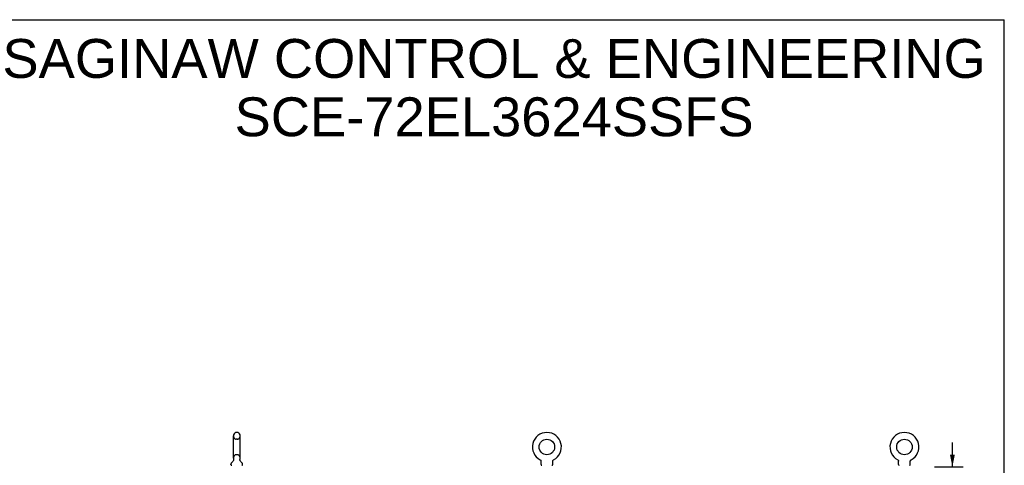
# Model space of a CAD drawing. Header units: inches. Extents: x 0 to 184, y 0 to 119.
# Tile 11 of 11: x 96 to 184, y 79 to 119. Entities that reach past the tile are written whole.
import ezdxf

# ---------------------------------------------------------------- set-up
doc = ezdxf.new("R2010")
doc.units = ezdxf.units.IN
doc.header["$LTSCALE"] = 10.098
doc.header["$MEASUREMENT"] = 0
doc.linetypes.add('HIDDEN', pattern=[0.2, 0.1, -0.1])
doc.layers.get('0').update_dxf_attribs({"linetype": 'CONTINUOUS'})
doc.layers.add('DEFAULT_2', color=8, linetype='HIDDEN')
doc.layers.add('DIMENSIONS', color=7, linetype='CONTINUOUS')
doc.styles.get("Standard").update_dxf_attribs({"font": 'arial.ttf'})
doc.dimstyles.new('DIMSTYLE_1', dxfattribs={"dimtxt": 0.81, "dimasz": 1.08, "dimexe": 0.09, "dimexo": 0.07, "dimgap": 0.0375, "dimtad": 0, "dimtih": 1, "dimtoh": 1, "dimzin": 4, "dimdsep": 46, "dimtxsty": 'Standard', "dimblk": '_FILLED', "dimblk1": '_FILLED', "dimblk2": '_FILLED', "dimcen": 0.09, "dimazin": 1, "dimtfac": 1, "dimtdec": 3, "dimtofl": 0, "dimtmove": 0, "dimatfit": 3, "dimldrblk": '_FILLED', "dimfxl": 1, "dimtolj": 1, "dimtzin": 4, "dimarcsym": 0})

# ---------------------------------------------------------------- blocks, each defined once
blk = doc.blocks.new('_FILLED')
at = {"color": 0, "linetype": 'ByBlock'}
blk.add_solid([(0, 0), (-1, 0.2), (-1, -0.2)], dxfattribs=at)
blk = doc.blocks.new('*D8')
at = {"layer": 'DIMENSIONS', "color": 2, "linetype": 'Continuous'}
for p, q in [((178.984, 79.064), (178.984, 81.224)), ((177.403, 79.064), (179.956, 79.064)), ((177.372, 74.293), (179.956, 74.293)), ((178.984, 74.293), (178.984, 72.133))]:
    blk.add_line(p, q, dxfattribs=at)
at = {"layer": 'DIMENSIONS', "color": 2, "linetype": 'Continuous', "xscale": 1.08, "yscale": 1.08, "zscale": 1.08}
for p, rotation in [((178.984, 79.064), 270), ((178.984, 74.293), 90)]:
    blk.add_blockref('_FILLED', p, dxfattribs=dict(at, rotation=rotation))
at = {"layer": 'DIMENSIONS', "color": 2, "linetype": 'Continuous', "insert": (178.984, 77.776), "char_height": 0.81, "width": 2.20115, "attachment_point": 2, "line_spacing_factor": 0.9}
blk.add_mtext('4.77\\PI.D.', dxfattribs=at)

msp = doc.modelspace()

# ---------------------------------------------------------------- linework, layer by layer
at = {"color": 7, "linetype": 'Continuous'}
for p, q in [((0, 118.8), (183.6, 118.8)), ((183.6, 0), (183.6, 118.8)), ((115.048, 79.839), (115.048, 81.814)), ((115.398, 82.114), (115.31, 82.114)), ((115.66, 79.839), (115.66, 81.814)), ((142.328, 79.687), (142.328, 79.687)), ((142.328, 79.687), (142.333, 79.684)), ((142.331, 79.685), (142.33, 79.686)), ((142.333, 79.684), (142.337, 79.682)), ((142.337, 79.682), (142.342, 79.679)), ((142.342, 79.679), (142.346, 79.676)), ((142.346, 79.676), (142.35, 79.673)), ((142.35, 79.673), (142.354, 79.669)), ((142.354, 79.67), (142.358, 79.666)), ((143.498, 79.666), (143.502, 79.67)), ((143.502, 79.669), (143.506, 79.673)), ((143.506, 79.673), (143.51, 79.676)), ((143.51, 79.676), (143.514, 79.679)), ((143.514, 79.679), (143.519, 79.682)), ((143.519, 79.682), (143.523, 79.684)), ((143.519, 79.682), (143.52, 79.683)), ((143.523, 79.684), (143.528, 79.687)), ((143.527, 79.686), (143.525, 79.685)), ((143.528, 79.687), (143.528, 79.687)), ((174.12, 79.687), (174.12, 79.687)), ((174.12, 79.687), (174.125, 79.684)), ((174.123, 79.685), (174.122, 79.686)), ((174.125, 79.684), (174.129, 79.682)), ((174.129, 79.682), (174.134, 79.679)), ((174.134, 79.679), (174.138, 79.676)), ((174.138, 79.676), (174.142, 79.673)), ((174.142, 79.673), (174.146, 79.669)), ((174.146, 79.67), (174.15, 79.666)), ((175.29, 79.666), (175.294, 79.67)), ((175.294, 79.669), (175.298, 79.673)), ((175.298, 79.673), (175.302, 79.676)), ((175.302, 79.676), (175.306, 79.679)), ((175.306, 79.679), (175.311, 79.682)), ((175.311, 79.682), (175.315, 79.684)), ((175.311, 79.682), (175.312, 79.683)), ((175.315, 79.684), (175.32, 79.687)), ((175.319, 79.686), (175.317, 79.685)), ((175.32, 79.687), (175.32, 79.687)), ((114.831, 79.267), (114.831, 79.307)), ((115.063, 79.62), (115.061, 79.615)), ((115.877, 79.267), (115.877, 79.307)), ((142.358, 79.666), (142.362, 79.662)), ((142.362, 79.662), (142.366, 79.659)), ((142.366, 79.659), (142.369, 79.655)), ((142.369, 79.655), (142.373, 79.651)), ((142.372, 79.651), (142.376, 79.647)), ((142.376, 79.647), (142.379, 79.642)), ((142.379, 79.643), (142.382, 79.638)), ((142.382, 79.638), (142.385, 79.634)), ((142.385, 79.634), (142.387, 79.629)), ((142.387, 79.629), (142.39, 79.625)), ((142.39, 79.625), (142.392, 79.62)), ((142.394, 79.615), (142.396, 79.61)), ((142.396, 79.61), (142.398, 79.605)), ((142.398, 79.605), (142.399, 79.6)), ((142.399, 79.6), (142.401, 79.595)), ((142.401, 79.595), (142.402, 79.59)), ((142.402, 79.59), (142.403, 79.585)), ((142.403, 79.585), (142.404, 79.58)), ((142.405, 79.564), (142.405, 79.56)), ((142.405, 79.267), (142.405, 79.56)), ((143.451, 79.569), (143.452, 79.575)), ((143.451, 79.267), (143.451, 79.56)), ((143.452, 79.58), (143.453, 79.585)), ((143.452, 79.575), (143.452, 79.58)), ((143.453, 79.585), (143.454, 79.59)), ((143.454, 79.59), (143.456, 79.595)), ((143.456, 79.595), (143.457, 79.6)), ((143.457, 79.6), (143.458, 79.605)), ((143.458, 79.605), (143.46, 79.61)), ((143.46, 79.61), (143.462, 79.615)), ((143.462, 79.615), (143.464, 79.62)), ((143.464, 79.62), (143.467, 79.625)), ((143.466, 79.625), (143.469, 79.629)), ((143.469, 79.629), (143.472, 79.634)), ((143.472, 79.634), (143.474, 79.638)), ((143.474, 79.638), (143.477, 79.643)), ((143.477, 79.642), (143.48, 79.647)), ((143.48, 79.647), (143.484, 79.651)), ((143.484, 79.651), (143.487, 79.655)), ((143.487, 79.655), (143.491, 79.659)), ((143.49, 79.659), (143.494, 79.662)), ((143.494, 79.662), (143.498, 79.666)), ((174.15, 79.666), (174.154, 79.662)), ((174.154, 79.662), (174.158, 79.659)), ((174.158, 79.659), (174.161, 79.655)), ((174.161, 79.655), (174.165, 79.651)), ((174.164, 79.651), (174.168, 79.647)), ((174.168, 79.647), (174.171, 79.642)), ((174.171, 79.643), (174.174, 79.638)), ((174.174, 79.638), (174.177, 79.634)), ((174.177, 79.634), (174.179, 79.629)), ((174.179, 79.629), (174.182, 79.625)), ((174.182, 79.625), (174.184, 79.62)), ((174.184, 79.62), (174.186, 79.615)), ((174.186, 79.615), (174.188, 79.61)), ((174.188, 79.61), (174.19, 79.605)), ((174.19, 79.605), (174.191, 79.6)), ((174.191, 79.6), (174.193, 79.595)), ((174.193, 79.595), (174.194, 79.59)), ((174.194, 79.59), (174.195, 79.585)), ((174.195, 79.585), (174.196, 79.58)), ((174.197, 79.564), (174.197, 79.56)), ((174.197, 79.267), (174.197, 79.56)), ((175.243, 79.569), (175.244, 79.575)), ((175.243, 79.267), (175.243, 79.56)), ((175.244, 79.58), (175.245, 79.585)), ((175.244, 79.575), (175.244, 79.58)), ((175.245, 79.585), (175.246, 79.59)), ((175.246, 79.59), (175.248, 79.595)), ((175.248, 79.595), (175.249, 79.6)), ((175.249, 79.6), (175.25, 79.605)), ((175.25, 79.605), (175.252, 79.61)), ((175.252, 79.61), (175.254, 79.615)), ((175.254, 79.615), (175.256, 79.62)), ((175.256, 79.62), (175.259, 79.625)), ((175.258, 79.625), (175.261, 79.629)), ((175.261, 79.629), (175.264, 79.634)), ((175.264, 79.634), (175.266, 79.638)), ((175.266, 79.638), (175.269, 79.643)), ((175.269, 79.642), (175.272, 79.647)), ((175.272, 79.647), (175.276, 79.651)), ((175.276, 79.651), (175.279, 79.655)), ((175.279, 79.655), (175.283, 79.659)), ((175.282, 79.659), (175.286, 79.662)), ((175.286, 79.662), (175.29, 79.666))]:
    msp.add_line(p, q, dxfattribs=at)
for points in [[(115.067, 79.732), (115.069, 79.727), (115.07, 79.723), (115.072, 79.718), (115.073, 79.713), (115.074, 79.708), (115.075, 79.703), (115.076, 79.698), (115.076, 79.693), (115.076, 79.688), (115.076, 79.683), (115.076, 79.678), (115.076, 79.673), (115.076, 79.668), (115.075, 79.663), (115.075, 79.658), (115.074, 79.653), (115.073, 79.648), (115.071, 79.643), (115.07, 79.638), (115.068, 79.634), (115.067, 79.629), (115.065, 79.624), (115.063, 79.62)], [(115.648, 79.615), (115.645, 79.62), (115.643, 79.624), (115.641, 79.629), (115.64, 79.634), (115.638, 79.638), (115.637, 79.643), (115.635, 79.648), (115.634, 79.653), (115.634, 79.658), (115.633, 79.663), (115.632, 79.668), (115.632, 79.673), (115.632, 79.678), (115.632, 79.683), (115.632, 79.688), (115.632, 79.693), (115.633, 79.698), (115.633, 79.703), (115.634, 79.708), (115.635, 79.713), (115.636, 79.718), (115.638, 79.723), (115.639, 79.727), (115.641, 79.732)], [(142.392, 79.62), (142.394, 79.615), (142.396, 79.61)], [(142.404, 79.58), (142.404, 79.575), (142.405, 79.569)], [(142.404, 79.575), (142.405, 79.569), (142.405, 79.564)], [(143.451, 79.56), (143.451, 79.564), (143.451, 79.569)], [(143.451, 79.56), (143.451, 79.564), (143.451, 79.569)], [(174.196, 79.58), (174.196, 79.575), (174.197, 79.569)], [(174.196, 79.575), (174.197, 79.569), (174.197, 79.564)], [(175.243, 79.56), (175.243, 79.564), (175.243, 79.569)], [(175.243, 79.56), (175.243, 79.564), (175.243, 79.569)]]:
    msp.add_lwpolyline(points, dxfattribs=at)
for centre in [(142.928, 80.826), (174.72, 80.826)]:
    msp.add_circle(centre, 0.688, dxfattribs=at)
for centre, radius, start, end in [((115.354, 81.814), 0.306, 105.63034, 180), ((115.31, 81.97), 0.144, 90, 105.63034), ((115.398, 81.97), 0.144, 74.36966, 90), ((115.354, 81.814), 0.306, 0, 74.36966), ((142.928, 80.826), 1.288, 297.70046, 242.29954), ((174.72, 80.826), 1.288, 297.70046, 242.29954), ((115.354, 79.839), 0.306, 180, 200.48713), ((115.354, 79.839), 0.306, 339.51287, 360), ((114.975, 79.307), 0.144, 124.66265, 180), ((114.9, 79.267), 0.069, 180, 270), ((114.596, 79.855), 0.523, 304.66237, 336.9318), ((116.113, 79.855), 0.523, 203.0682, 235.33763), ((115.808, 79.267), 0.069, 270, 360), ((115.733, 79.307), 0.144, 0, 55.33735), ((142.474, 79.267), 0.069, 180, 270), ((143.382, 79.267), 0.069, 270, 360), ((174.266, 79.267), 0.069, 180, 270), ((175.174, 79.267), 0.069, 270, 360)]:
    msp.add_arc(centre, radius, start, end, dxfattribs=at)
at = {"layer": 'DEFAULT_2', "color": 8, "linetype": 'HIDDEN'}
for p, q in [((115.398, 81.514), (115.31, 81.514)), ((115.398, 80.139), (115.31, 80.139)), ((142.328, 79.687), (142.328, 79.687)), ((142.336, 79.683), (142.337, 79.682)), ((143.528, 79.687), (143.528, 79.687)), ((174.12, 79.687), (174.12, 79.687)), ((174.128, 79.683), (174.129, 79.682)), ((175.32, 79.687), (175.32, 79.687))]:
    msp.add_line(p, q, dxfattribs=at)
for centre, radius, start, end in [((115.354, 81.814), 0.306, 180, 254.36966), ((115.31, 81.657), 0.144, 254.36966, 270), ((115.398, 81.657), 0.144, 270, 285.63034), ((115.354, 81.814), 0.306, 285.63034, 360), ((115.354, 79.839), 0.306, 105.63034, 180), ((115.31, 79.995), 0.144, 90, 105.63034), ((115.398, 79.995), 0.144, 74.36966, 90), ((115.354, 79.839), 0.306, 0, 74.36966)]:
    msp.add_arc(centre, radius, start, end, dxfattribs=at)

# ---------------------------------------------------------------- texts
at = {"layer": 'DIMENSIONS', "color": 2, "linetype": 'Continuous', "insert": (138.234, 117.084), "char_height": 3.456, "width": 87.28648, "attachment_point": 2, "line_spacing_factor": 0.9}
msp.add_mtext('SAGINAW CONTROL & ENGINEERING\\PSCE-72EL3624SSFS', dxfattribs=at)

# ---------------------------------------------------------------- dimensions: what is measured, and where the dimension line sits
at = {"layer": 'DIMENSIONS', "color": 2, "linetype": 'Continuous'}
dim = msp.add_linear_dim(base=(178.984, 74.293), p1=(177.333, 79.064), p2=(177.302, 74.293), angle=270, text='<>\\PI.D.', dimstyle='DIMSTYLE_1', dxfattribs=at)
dim.commit()
dim.dimension.update_dxf_attribs({"geometry": '*D8', "text_midpoint": (178.984, 76.763), "dimtype": 160})

doc.saveas('drawing.dxf')
